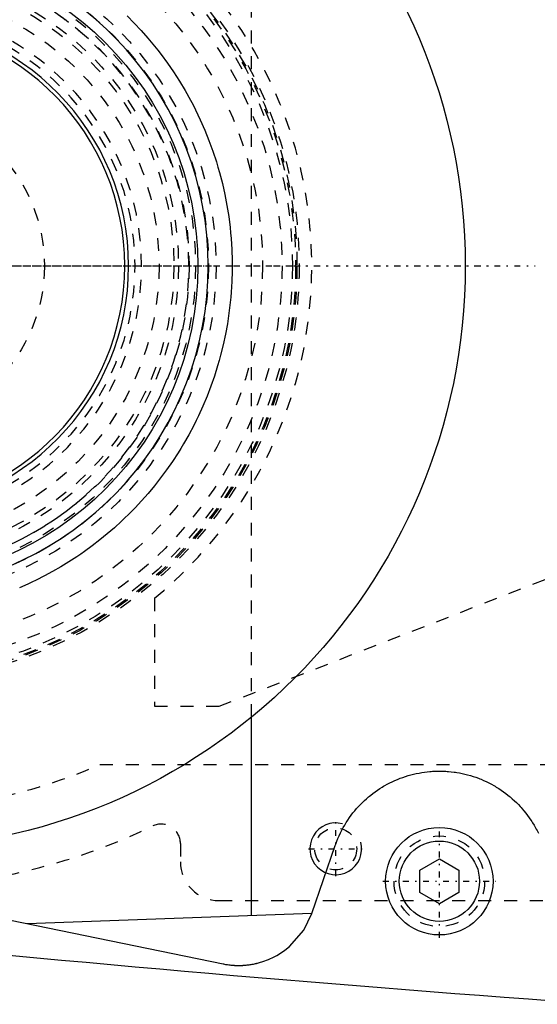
# Model space of a CAD drawing. Extents: x -602 to 139, y -105 to 105.
# Tile 4 of 14: x -539 to -499, y -57 to 19. Entities that reach past the tile are written whole.
import ezdxf

# ---------------------------------------------------------------- set-up
doc = ezdxf.new("R2010")
doc.units = 0
doc.linetypes.add('CENTER', pattern=[1.5, 0.45, -0.5, 0.05, -0.5])
doc.linetypes.add('DASHED', pattern=[2, 1, -1])
for name, color, linetype in [('AM_0', 7, 'CONTINUOUS'), ('AM_10', 7, 'CONTINUOUS'), ('AM_3', 7, 'DASHED'), ('AM_7', 7, 'CENTER')]:
    doc.layers.add(name, color=color, linetype=linetype)

msp = doc.modelspace()

# ---------------------------------------------------------------- linework, layer by layer
at = {"layer": 'AM_0', "color": 7, "linetype": 'CONTINUOUS'}
for p, q in [((-521.5, -50.13), (-521.5, -34.825)), ((-516.839, -49.987), (-515.041, -44.743)), ((-508.5, -46.634), (-507, -45.768)), ((-507, -45.768), (-505.5, -46.634)), ((-559.538, -46.532), (-523.705, -53.878)), ((-508.5, -48.366), (-508.5, -46.634)), ((-505.5, -46.634), (-505.5, -48.366)), ((-507, -49.232), (-508.5, -48.366)), ((-505.5, -48.366), (-507, -49.232)), ((-516.839, -49.987), (-538.831, -50.777))]:
    msp.add_line(p, q, dxfattribs=at)
for points in [[(-515.041, -44.743, 0), (-515.002, -44.633, 0), (-514.92, -44.414, 0), (-514.832, -44.198, 0), (-514.786, -44.091, 0), (-514.739, -43.984, 0), (-514.64, -43.774, 0), (-514.535, -43.567, 0), (-514.426, -43.364, 0), (-514.311, -43.164, 0), (-514.191, -42.969, 0), (-514.13, -42.872, 0), (-514.067, -42.777, 0), (-513.939, -42.591, 0), (-513.807, -42.409, 0), (-513.67, -42.232, 0), (-513.531, -42.06, 0), (-513.388, -41.893, 0), (-513.316, -41.811, 0), (-513.242, -41.731, 0), (-513.094, -41.575, 0), (-512.944, -41.424, 0), (-512.867, -41.35, 0), (-512.79, -41.277, 0), (-512.631, -41.132, 0), (-512.467, -40.992, 0), (-512.384, -40.922, 0), (-512.3, -40.854, 0), (-512.128, -40.721, 0), (-511.952, -40.592, 0), (-511.773, -40.467, 0), (-511.591, -40.346, 0), (-511.405, -40.23, 0), (-511.31, -40.174, 0), (-511.215, -40.119, 0), (-511.023, -40.013, 0), (-510.829, -39.911, 0), (-510.631, -39.815, 0), (-510.432, -39.724, 0), (-510.23, -39.638, 0), (-510.128, -39.597, 0), (-510.026, -39.557, 0), (-509.821, -39.482, 0), (-509.614, -39.412, 0), (-509.406, -39.348, 0), (-509.198, -39.289, 0), (-508.988, -39.236, 0), (-508.883, -39.211, 0), (-508.778, -39.188, 0), (-508.567, -39.146, 0), (-508.357, -39.109, 0), (-508.147, -39.078, 0), (-507.937, -39.052, 0), (-507.728, -39.031, 0), (-507.624, -39.023, 0), (-507.52, -39.016, 0), (-507.314, -39.006, 0), (-507.109, -39.001, 0), (-506.905, -39.001, 0), (-506.7, -39.005, 0), (-506.494, -39.015, 0), (-506.39, -39.022, 0), (-506.286, -39.03, 0), (-506.077, -39.05, 0), (-505.867, -39.076, 0), (-505.762, -39.091, 0), (-505.657, -39.107, 0), (-505.446, -39.143, 0), (-505.236, -39.185, 0), (-505.131, -39.208, 0), (-505.025, -39.233, 0), (-504.815, -39.286, 0), (-504.606, -39.344, 0), (-504.398, -39.408, 0), (-504.19, -39.478, 0), (-503.984, -39.553, 0), (-503.882, -39.592, 0), (-503.78, -39.633, 0), (-503.578, -39.719, 0), (-503.377, -39.811, 0), (-503.179, -39.907, 0), (-502.984, -40.009, 0), (-502.79, -40.116, 0), (-502.695, -40.171, 0), (-502.6, -40.227, 0), (-502.413, -40.344, 0), (-502.229, -40.465, 0), (-502.049, -40.591, 0), (-501.872, -40.721, 0), (-501.699, -40.855, 0), (-501.614, -40.924, 0), (-501.53, -40.994, 0), (-501.365, -41.136, 0), (-501.205, -41.282, 0), (-501.049, -41.431, 0), (-500.897, -41.583, 0), (-500.75, -41.739, 0), (-500.677, -41.82, 0), (-500.604, -41.901, 0), (-500.462, -42.069, 0), (-500.322, -42.241, 0), (-500.186, -42.419, 0), (-500.053, -42.602, 0), (-499.925, -42.789, 0), (-499.862, -42.885, 0), (-499.8, -42.982, 0), (-499.681, -43.178, 0), (-499.566, -43.379, 0), (-499.51, -43.481, 0), (-499.456, -43.583, 0), (-499.352, -43.792, 0)], [(-523.705, -53.878, 0), (-523.666, -53.886, 0), (-523.587, -53.901, 0), (-523.509, -53.915, 0), (-523.47, -53.921, 0), (-523.43, -53.927, 0), (-523.351, -53.939, 0), (-523.272, -53.95, 0), (-523.193, -53.96, 0), (-523.114, -53.969, 0), (-523.035, -53.976, 0), (-522.995, -53.98, 0), (-522.988, -53.98, 0), (-522.975, -53.981, 0), (-522.962, -53.982, 0), (-522.955, -53.983, 0), (-522.948, -53.983, 0), (-522.935, -53.984, 0), (-522.922, -53.985, 0), (-522.909, -53.986, 0), (-522.895, -53.987, 0), (-522.882, -53.988, 0), (-522.876, -53.988, 0), (-522.869, -53.989, 0), (-522.856, -53.989, 0), (-522.842, -53.99, 0), (-522.829, -53.991, 0), (-522.816, -53.992, 0), (-522.803, -53.992, 0), (-522.796, -53.993, 0), (-522.789, -53.993, 0), (-522.776, -53.994, 0), (-522.763, -53.994, 0), (-522.749, -53.995, 0), (-522.736, -53.995, 0), (-522.723, -53.996, 0), (-522.716, -53.996, 0), (-522.71, -53.996, 0), (-522.696, -53.997, 0), (-522.683, -53.997, 0), (-522.67, -53.998, 0), (-522.656, -53.998, 0), (-522.643, -53.998, 0), (-522.636, -53.998, 0), (-522.63, -53.999, 0), (-522.617, -53.999, 0), (-522.603, -53.999, 0), (-522.59, -53.999, 0), (-522.577, -54, 0), (-522.563, -54, 0), (-522.557, -54, 0), (-522.55, -54, 0), (-522.537, -54, 0), (-522.524, -54, 0), (-522.517, -54, 0), (-522.51, -54, 0), (-522.497, -54, 0), (-522.484, -54, 0), (-522.477, -54, 0), (-522.47, -54, 0), (-522.457, -54, 0), (-522.444, -54, 0), (-522.43, -54, 0), (-522.417, -53.999, 0), (-522.404, -53.999, 0), (-522.397, -53.999, 0), (-522.391, -53.999, 0), (-522.377, -53.999, 0), (-522.364, -53.998, 0), (-522.351, -53.998, 0), (-522.337, -53.998, 0), (-522.324, -53.997, 0), (-522.318, -53.997, 0), (-522.311, -53.997, 0), (-522.298, -53.997, 0), (-522.284, -53.996, 0), (-522.278, -53.996, 0), (-522.271, -53.996, 0), (-522.258, -53.995, 0), (-522.244, -53.995, 0), (-522.238, -53.994, 0), (-522.231, -53.994, 0), (-522.218, -53.993, 0), (-522.205, -53.993, 0), (-522.191, -53.992, 0), (-522.178, -53.991, 0), (-522.165, -53.991, 0), (-522.158, -53.99, 0), (-522.152, -53.99, 0), (-522.138, -53.989, 0), (-522.125, -53.988, 0), (-522.112, -53.987, 0), (-522.099, -53.987, 0), (-522.085, -53.986, 0), (-522.079, -53.985, 0), (-522.072, -53.985, 0), (-522.059, -53.984, 0), (-522.045, -53.983, 0), (-522.039, -53.982, 0), (-522.032, -53.982, 0), (-522.019, -53.981, 0), (-522.006, -53.98, 0), (-521.999, -53.979, 0), (-521.992, -53.978, 0), (-521.979, -53.977, 0), (-521.966, -53.976, 0), (-521.92, -53.972, 0), (-521.84, -53.964, 0), (-521.761, -53.954, 0), (-521.682, -53.944, 0), (-521.603, -53.933, 0), (-521.564, -53.927, 0), (-521.524, -53.92, 0), (-521.446, -53.907, 0), (-521.367, -53.892, 0), (-521.289, -53.877, 0), (-521.211, -53.86, 0), (-521.133, -53.842, 0), (-521.095, -53.833, 0), (-521.056, -53.824, 0), (-520.979, -53.804, 0), (-520.902, -53.783, 0), (-520.634, -53.703, 0), (-520.186, -53.536, 0), (-519.752, -53.334, 0), (-519.542, -53.22, 0), (-519.336, -53.098, 0), (-518.94, -52.83, 0), (-518.567, -52.531, 0), (-517.471, -51.272, 0), (-516.839, -49.987, 0)]]:
    msp.add_polyline3d(points, dxfattribs=at)
for centre, radius in [((-550, 0), 45), ((-550, 0), 24.35), ((-507, -47.5), 4.15), ((-507, -47.5), 3.1)]:
    msp.add_circle(centre, radius, dxfattribs=at)
for centre, radius, start, end in [((-550, 0), 25.15, 194.02764, 165.97236), ((-550, 0), 19, 182.26226, 177.73774), ((-550, 0), 18.7, 182.29858, 177.70142), ((-352.416, 1937.954), 2000, 264.182111, 265.929074)]:
    msp.add_arc(centre, radius, start, end, dxfattribs=at)
at = {"layer": 'AM_10', "color": 7, "linetype": 'CONTINUOUS'}
msp.add_arc((-515, -45), 2, 75, 15, dxfattribs=at)
at = {"layer": 'AM_3', "color": 6, "linetype": 'DASHED'}
for p, q in [((-521.5, -34.825), (-521.5, 34.825)), ((-524, -34), (-472.559, -13.979)), ((-529, -25.65), (-529, -34)), ((-529, -34), (-524, -34)), ((-533.215, -38.5), (-450.341, -38.5)), ((-527, -44.587), (-527, -46)), ((-524, -49), (-425, -49))]:
    msp.add_line(p, q, dxfattribs=at)
for points in [[(-531.108, 19.29, 0), (-530.565, 18.743, 0), (-530.03, 18.172, 0), (-529.505, 17.577, 0), (-528.99, 16.958, 0), (-528.737, 16.64, 0), (-528.488, 16.317, 0), (-528.001, 15.654, 0), (-527.529, 14.969, 0), (-527.3, 14.619, 0), (-527.076, 14.264, 0), (-526.641, 13.541, 0), (-526.226, 12.799, 0), (-526.027, 12.421, 0), (-525.833, 12.04, 0), (-525.462, 11.265, 0), (-525.116, 10.477, 0), (-524.793, 9.675, 0), (-524.496, 8.862, 0), (-524.224, 8.037, 0), (-524.098, 7.622, 0), (-523.979, 7.204, 0), (-523.761, 6.364, 0), (-523.57, 5.518, 0), (-523.407, 4.669, 0), (-523.271, 3.816, 0), (-523.163, 2.964, 0), (-523.12, 2.538, 0), (-523.083, 2.112, 0), (-523.03, 1.263, 0), (-523.003, 0.42, 0), (-523, 0, 0)], [(-523, 0, 0), (-523.003, -0.401, 0), (-523.027, -1.208, 0), (-523.076, -2.02, 0), (-523.109, -2.427, 0), (-523.149, -2.835, 0), (-523.248, -3.652, 0), (-523.373, -4.47, 0), (-523.522, -5.286, 0), (-523.698, -6.099, 0), (-523.898, -6.907, 0), (-524.008, -7.309, 0), (-524.124, -7.71, 0), (-524.374, -8.504, 0), (-524.648, -9.29, 0), (-524.946, -10.064, 0), (-525.266, -10.828, 0), (-525.608, -11.578, 0), (-525.788, -11.948, 0), (-525.972, -12.314, 0), (-526.355, -13.035, 0), (-526.758, -13.74, 0), (-526.966, -14.086, 0), (-527.178, -14.427, 0), (-527.614, -15.096, 0), (-528.066, -15.745, 0), (-528.297, -16.062, 0), (-528.531, -16.373, 0), (-529.008, -16.981, 0), (-529.496, -17.567, 0), (-529.993, -18.13, 0), (-530.497, -18.672, 0), (-531.016, -19.199, 0), (-531.281, -19.458, 0), (-531.549, -19.712, 0), (-532.096, -20.21, 0), (-532.655, -20.692, 0), (-533.227, -21.158, 0), (-533.81, -21.607, 0), (-534.404, -22.04, 0), (-534.704, -22.249, 0), (-535.007, -22.455, 0), (-535.62, -22.852, 0), (-536.241, -23.231, 0), (-536.87, -23.592, 0), (-537.505, -23.935, 0), (-538.146, -24.259, 0), (-538.468, -24.413, 0), (-538.792, -24.564, 0), (-539.442, -24.85, 0)]]:
    msp.add_polyline3d(points, dxfattribs=at)
for centre, radius in [((-550, 0), 32.175), ((-550, 0), 32), ((-550, 0), 31.9), ((-550, 0), 31.65), ((-550, 0), 30.85), ((-550, 0), 29.35), ((-550, 0), 25.75), ((-550, 0), 25.175), ((-550, 0), 24.175), ((-550, 0), 23.675), ((-550, 0), 22.85), ((-550, 0), 22.5), ((-550, 0), 21.35), ((-550, 0), 12.5), ((-515, -45), 1.621), ((-507, -47.5), 3.5)]:
    msp.add_circle(centre, radius, dxfattribs=at)
for centre, radius, start, end in [((-550, 0), 48, 64.25648, 295.74352), ((-550, 0), 33.15, 309.30765, 50.69235), ((-550, 0), 23.65, 195.40781, 164.59219), ((-550, 0), 20, 182.1491, 177.8509), ((-550, 0), 19.5, 182.20423, 177.79577), ((-550, 0), 42, 280.00939, 293.55646), ((-528.5, -44.587), 1.5, 0, 115.74352), ((-524, -46), 3, 180, 270)]:
    msp.add_arc(centre, radius, start, end, dxfattribs=at)
at = {"layer": 'AM_7', "color": 4, "linetype": 'CENTER'}
for p, q in [((-600.4, 0), (-499.6, 0)), ((-597.25, 0), (-502.75, 0)), ((-582.392, 0), (-517.608, 0)), ((-575.384, 0), (-524.616, 0)), ((-574.832, 0), (-525.168, 0)), ((-571, 0), (-529, 0)), ((-515, -47.1), (-515, -42.9)), ((-507, -51.857), (-507, -43.143)), ((-517.1, -45), (-512.9, -45)), ((-511.358, -47.5), (-502.642, -47.5))]:
    msp.add_line(p, q, dxfattribs=at)

doc.saveas('drawing.dxf')
